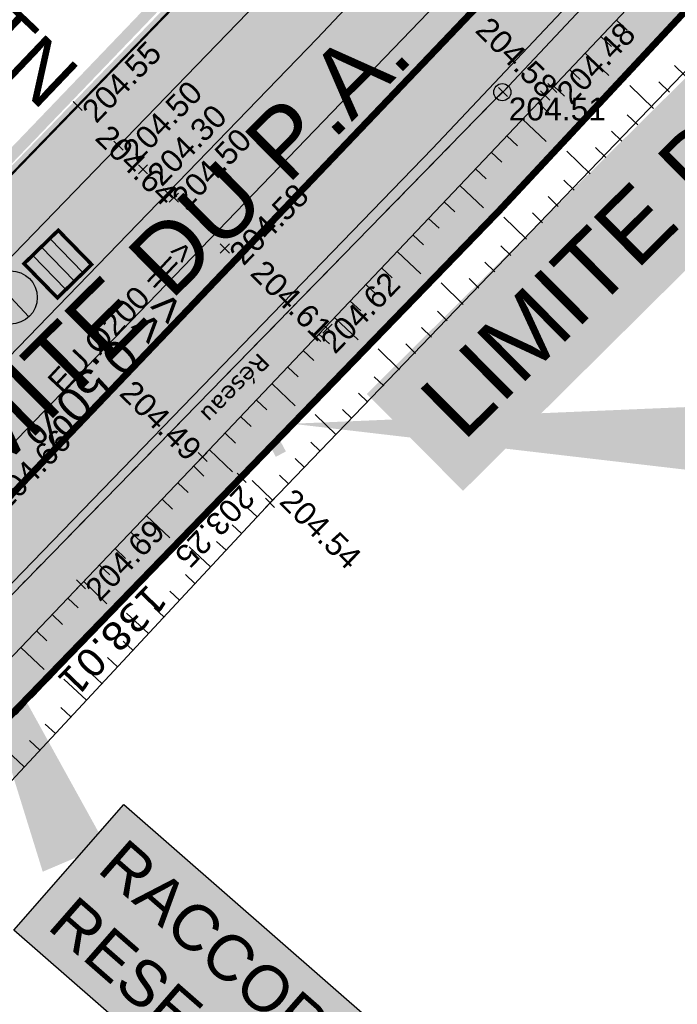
# Model space of a CAD drawing. Extents: x 1616800 to 1632437, y 2248456 to 2251974.
# Tile 19 of 256: x 1617884 to 1617912, y 2251315 to 2251358. Entities that reach past the tile are written whole.
import ezdxf
from ezdxf.enums import TextEntityAlignment as Align

# ---------------------------------------------------------------- set-up
doc = ezdxf.new("R2010")
doc.units = 0
doc.header["$LTSCALE"] = 2
doc.header["$PDMODE"] = 3
doc.header["$PDSIZE"] = 0.2
for name, pattern in [('AXES', [50.8, 31.75, -6.35, 6.35, -6.35]), ('CACHE2', [4.7625, 3.175, -1.5875]), ('CONTINU', [0]), ('FOSSE', [0.5, 0.3, -0.2]), ('Grille', [0.4, 0.2, -0.2])]:
    doc.linetypes.add(name, pattern=pattern)
doc.layers.get('0').update_dxf_attribs({"linetype": 'CONTINUOUS'})
doc.layers.add('-1-PAP-SURFACES-VOIRIE', color=1, linetype='CONTINUOUS', plot=False)
for name, color, linetype in [('0-PAP DEMANDE MAIRIE 20-06-2017', 5, 'CONTINUOUS'), ('01 02-PAP-EP AVALOIRS & GRILLES', 3, 'CONTINUOUS'), ('01-PAP LOTS CONTOURS', 7, 'CONTINUOUS'), ('01-PAP- BORDURE AGGLOS', 30, 'CONTINUOUS'), ('01-PAP- BORDURE CAN CS1 ET PANNEAU SIGNAL', 5, 'CONTINUOUS'), ('01-PAP- BORDURE P1', 6, 'CONTINUOUS'), ('01-PAP- BORDURE T2', 1, 'CONTINUOUS'), ('01-PAP- NIVELLEMENT', 7, 'CONTINUOUS'), ('01-PAP- REVET EV', 93, 'CONTINUOUS'), ('01-PAP- REVET VOIE', 253, 'CONTINUOUS'), ('01-PAP-FILAIRE VOIE', 7, 'CONTINUOUS'), ('01-PAP-MARQUAGE AU SOL', 255, 'CONTINUOUS'), ('01-PAP-REVET NOUE', 93, 'CONTINUOUS'), ('02-PAP-EP PROJET', 3, 'CONTINUOUS'), ('02-PAP-EP TEXTE POUR 2000°', 3, 'CONTINUOUS'), ('03-PAP-EU TEXTE POUR 2000°', 1, 'CONTINUOUS'), ('08-PAP RESEAU TELEPHONE PROJET', 95, 'CONTINUOUS'), ('09-PAP ECLAIRAGE PROJET', 6, 'CONTINUOUS'), ('09-TRANCHEE GAZ', 30, 'CONTINUOUS'), ('X-PTS TOPO-TEXTE TOPOALT', 8, 'CONTINUOUS'), ('X-PTS TOPO-TOPOPOINT', 8, 'CONTINUOUS'), ('Y - FDP TOPO-LIMITES', 8, 'CONTINUOUS'), ('Y - FDP TOPO-LIMITES_ 98061', 8, 'CONTINUOUS'), ('Y - FDP TOPO-LOT CONTOUR', 8, 'CONTINUOUS'), ('Y - FDP TOPO-LOT COTATION', 8, 'CONTINUOUS'), ('Y-FDP TOPO-TOP_AXE_FOSSE', 8, 'CONTINUOUS'), ('Y-FDP TOPO-TOP_BARBULE', 8, 'CONTINUOUS'), ('Y-FDP TOPO-TOP_TALUS', 8, 'CONTINUOUS'), ('Y-RESEAU EXISTANT FDP-TOP_VANNE_RESEAU', 36, 'CONTINUOUS'), ('Y-RESEAU EXISTANT FDP-TOP_VANNE_SYMB', 36, 'CONTINUOUS'), ('Y-RESEAU EXISTANT FDP-TOP_VANNE_TEXTE', 36, 'CONTINUOUS'), ('ZZ- PAP ALT PTS PROJET', 7, 'CONTINUOUS'), ('ZZ-TopoCod', 5, 'CONTINUOUS')]:
    doc.layers.add(name, color=color, linetype=linetype)
doc.layers.add('01-PAP- REVET TROTTOIR', color=7, linetype='CONTINUOUS', true_color=0xddc49a)
doc.styles.add('Arial 2.0', font='arial.ttf', dxfattribs={"width": 0.99, "height": 0.4})
doc.styles.get("Standard").update_dxf_attribs({"font": 'arial.ttf'})
doc.styles.add('Verdana 2.0', font='verdana.ttf', dxfattribs={"width": 0.99, "height": 2})
doc.linetypes.add('EAUX_USÉES', pattern='A,20,-1,["EU",Standard,S=1,R=0,X=0,Y=-0.5],-2.5', length=23.5)

# ---------------------------------------------------------------- blocks, each defined once
blk = doc.blocks.new('TCPOINT')
at = {"color": 0}
blk.add_point((0, 0), dxfattribs=at)
at = {"layer": 'X-PTS TOPO-TEXTE TOPOALT'}
blk.add_attdef('ALT', text='', height=0.75, dxfattribs=at).set_placement((0.25, -0.25), align=Align.TOP_LEFT)
blk = doc.blocks.new('TCPOINT_2')
at = {"color": 0}
blk.add_point((0, 0), dxfattribs=at)
at = {"layer": 'X-PTS TOPO-TEXTE TOPOALT'}
blk.add_attdef('ALT', (0.25, 0.25), '', height=0.75, dxfattribs=at)
blk = doc.blocks.new('U014')
at = {"color": 0}
blk.add_line((0, 0), (0, 0), dxfattribs=at)
blk.add_circle((0, 0), 0.375, dxfattribs=at)
blk = doc.blocks.new('PAP PROJET NIV')
at = {"color": 0}
blk.add_point((0, 0), dxfattribs=at)
at = {"layer": 'ZZ- PAP ALT PTS PROJET', "style": 'Arial 2.0', "width": 0.99}
blk.add_attdef('ALT', text='', height=0.4, dxfattribs=at).set_placement((0.1, -0.1), align=Align.TOP_LEFT)
at = {"layer": 'ZZ-TopoCod', "style": 'Arial 2.0', "width": 0.99}
blk.add_attdef('COD', text='', height=0.12, dxfattribs=at).set_placement((-0.1, 0), align=Align.MIDDLE_RIGHT)
blk = doc.blocks.new('Grille40x40')
at = {"layer": '01-PAP-REVET NOUE', "ltscale": 0.6}
h = blk.add_hatch(color=255, dxfattribs=at)
h.dxf.hatch_style = 1
h.paths.add_polyline_path([(-0.449, 0.452), (0.451, 0.452), (0.451, -0.448), (-0.449, -0.448)])
at = {"linetype": 'Continuous'}
for p, q in [((-0.224, 0.452), (-0.224, -0.448)), ((0.001, 0.452), (0.001, -0.448)), ((0.226, 0.452), (0.226, -0.448))]:
    blk.add_line(p, q, dxfattribs=at)
at = {"linetype": 'Continuous', "const_width": 0.0675, "flags": 128}
blk.add_lwpolyline([(-0.449, 0.452), (0.451, 0.452), (0.451, -0.448), (-0.449, -0.448)], close=True, dxfattribs=at)
blk = doc.blocks.new('MAT HT 4.00m')
at = {"ltscale": 0.6}
h = blk.add_hatch(color=255, dxfattribs=at)
h.dxf.hatch_style = 1
edge = h.paths.add_edge_path()
edge.add_arc((1633920.685, 3151916.202), 0.9, 0, 360)
h = blk.add_hatch(color=256, dxfattribs=at)
h.dxf.hatch_style = 1
h.paths.add_polyline_path([(1633920.072, 3151916.861, 0.208298), (1633919.785, 3151916.202, 0.655221), (1633921.298, 3151915.543)])
blk.add_line((1633921.298, 3151915.543), (1633920.072, 3151916.861), dxfattribs=at)
blk.add_circle((1633920.685, 3151916.202), 0.9, dxfattribs=at)

msp = doc.modelspace()

# ---------------------------------------------------------------- hatches: boundary and pattern name
at = {"layer": '01-PAP- REVET EV'}
h = msp.add_hatch(color=256, dxfattribs=at)
h.dxf.hatch_style = 1
edge = h.paths.add_edge_path()
edge.add_arc((1617784.7073, 2251677.3653), 60, 247.742856, 257.468045, ccw=False)
edge.add_line((1617761.9814, 2251621.8357), (1617699.4389, 2251647.4316))
edge.add_arc((1617722.1648, 2251702.9612), 60, 233.989513, 247.742856, ccw=False)
edge.add_line((1617686.8888, 2251654.4266), (1617669.5974, 2251666.9943))
edge.add_line((1617669.5974, 2251666.9943), (1617668.4216, 2251665.3765))
edge.add_arc((1617669.2305, 2251664.7886), 1, 143.98951, 233.98951)
edge.add_line((1617668.6425, 2251663.9797), (1617685.125, 2251651.9999))
edge.add_arc((1617722.1648, 2251702.9612), 63, 233.989513, 247.742856)
edge.add_line((1617698.3026, 2251644.6551), (1617760.8451, 2251619.0592))
edge.add_arc((1617784.7073, 2251677.3653), 63, 247.742856, 257.468045)
edge.add_line((1617771.0373, 2251615.8662), (1617789.7089, 2251611.7159))
edge.add_arc((1617785.3692, 2251592.1924), 20, 59.33679, 77.46804, ccw=False)
edge.add_line((1617795.569, 2251609.396), (1617948.5955, 2251518.6683))
edge.add_arc((1617986.0799, 2251581.8916), 73.5, 239.336785, 245.06299)
edge.add_line((1617955.0907, 2251515.2438), (1617988.8085, 2251499.566))
edge.add_arc((1617979.9544, 2251480.5238), 21, -43.32991, 65.06299, ccw=False)
edge.add_line((1617995.2302, 2251466.1137), (1617894.4737, 2251359.3053))
edge.add_line((1617894.4737, 2251359.3053), (1617832.0097, 2251294.7553))
edge.add_arc((1617828.1495, 2251312.3365), 18, 282.38358, 315.94089)
edge.add_line((1617841.0847, 2251299.8193), (1617896.6428, 2251357.2328))
edge.add_line((1617896.6428, 2251357.2328), (1617997.4124, 2251464.0551))
edge.add_arc((1617979.9462, 2251480.5263), 24.0076, 316.6793, 423.74015)
edge.add_line((1617990.5682, 2251502.0563), (1617956.3555, 2251517.9641))
edge.add_arc((1617986.0799, 2251581.8916), 70.5, 239.336785, 245.06299, ccw=False)
edge.add_line((1617950.1255, 2251521.2489), (1617797.099, 2251611.9765))
edge.add_arc((1617785.3692, 2251592.1924), 23, 59.33679, 77.46804)
edge.add_line((1617790.3598, 2251614.6444), (1617771.6882, 2251618.7947))
h = msp.add_hatch(color=256, dxfattribs=at)
h.dxf.hatch_style = 1
edge = h.paths.add_edge_path()
edge.add_line((1618000.3795, 2251451.6653), (1618005.2256, 2251456.6501))
edge.add_line((1618005.2256, 2251456.6501), (1618002.5043, 2251459.2517))
edge.add_line((1618002.5043, 2251459.2517), (1617901.7042, 2251352.397))
edge.add_line((1617901.7042, 2251352.397), (1617845.5399, 2251294.3571))
edge.add_arc((1617858.4751, 2251281.8399), 18, 135.94089, 174.84047)
edge.add_line((1617840.548, 2251283.4586), (1617904.6571, 2251349.6964))
edge.add_line((1617904.6571, 2251349.6964), (1617934.7754, 2251382.3083))
edge.add_line((1617934.7754, 2251382.3083), (1618000.3795, 2251451.6653))
at = {"layer": '01-PAP- REVET TROTTOIR'}
h = msp.add_hatch(color=256, dxfattribs=at)
h.dxf.hatch_style = 1
edge = h.paths.add_edge_path()
edge.add_arc((1617784.7073, 2251677.3653), 65.5, 247.742856, 257.468045)
edge.add_line((1617770.4948, 2251613.4258), (1617789.1664, 2251609.2755))
edge.add_arc((1617785.3692, 2251592.1924), 17.5, 59.33679, 77.46804, ccw=False)
edge.add_line((1617794.294, 2251607.2455), (1617947.3206, 2251516.5179))
edge.add_arc((1617986.0799, 2251581.8916), 76, 239.336785, 245.06299)
edge.add_line((1617954.0366, 2251512.9769), (1617987.7544, 2251497.2991))
edge.add_arc((1617979.9544, 2251480.5238), 18.5, -43.32991, 65.06299, ccw=False)
edge.add_line((1617993.4116, 2251467.8292), (1617892.6661, 2251361.0323))
edge.add_line((1617892.6661, 2251361.0323), (1617834.6962, 2251301.1265))
edge.add_line((1617834.6962, 2251301.1265), (1617823.5125, 2251297.7306))
edge.add_arc((1617826.1974, 2251309.638), 12.2064, 225.71227, 257.29336, ccw=False)
edge.add_line((1617817.6742, 2251300.9002), (1617815.7598, 2251302.776))
edge.add_line((1617815.7598, 2251302.776), (1617814.0101, 2251300.9903))
edge.add_line((1617814.0101, 2251300.9903), (1617815.7202, 2251299.3168))
edge.add_arc((1617828.1494, 2251312.3364), 17.9999, 226.32876, 282.38379)
edge.add_line((1617832.0097, 2251294.7553), (1617894.4737, 2251359.3053))
edge.add_line((1617894.4737, 2251359.3053), (1617995.2302, 2251466.1137))
edge.add_arc((1617979.9544, 2251480.5238), 21, 316.67009, 425.06299)
edge.add_line((1617988.8085, 2251499.566), (1617955.0907, 2251515.2438))
edge.add_arc((1617986.0799, 2251581.8916), 73.5, 239.336785, 245.06299, ccw=False)
edge.add_line((1617948.5955, 2251518.6683), (1617795.569, 2251609.396))
edge.add_arc((1617785.3692, 2251592.1924), 20, 59.33679, 77.46804)
edge.add_line((1617789.7089, 2251611.7159), (1617771.0373, 2251615.8662))
edge.add_arc((1617784.7073, 2251677.3653), 63, 247.742856, 257.468045, ccw=False)
edge.add_line((1617760.8451, 2251619.0592), (1617698.3026, 2251644.6551))
edge.add_arc((1617722.1648, 2251702.9612), 63, 233.989513, 247.742856, ccw=False)
edge.add_line((1617685.125, 2251651.9999), (1617668.6425, 2251663.9797))
edge.add_arc((1617669.2305, 2251664.7886), 1, 143.98951, 233.98951, ccw=False)
edge.add_line((1617668.4216, 2251665.3765), (1617669.5974, 2251666.9943))
edge.add_line((1617669.5974, 2251666.9943), (1617667.9796, 2251668.1702))
edge.add_arc((1617651.5175, 2251645.5207), 28, 53.98951, 58.44705)
edge.add_line((1617666.1695, 2251669.3811), (1617662.9857, 2251665.0006))
edge.add_line((1617662.9857, 2251665.0006), (1617690.045, 2251645.3333))
edge.add_line((1617690.045, 2251645.3333), (1617759.8982, 2251616.7454))
at = {"layer": '01-PAP- REVET VOIE'}
h = msp.add_hatch(color=256, dxfattribs=at)
h.dxf.hatch_style = 1
edge = h.paths.add_edge_path()
edge.add_line((1617518.4701, 2251589.3779), (1617548.9396, 2251559.1036))
edge.add_arc((1617561.6466, 2251571.8523), 18, 134.27861, 225.09375, ccw=False)
edge.add_line((1617549.08, 2251584.7395), (1617566.9993, 2251602.2132))
edge.add_line((1617566.9993, 2251602.2132), (1617574.1589, 2251609.1947))
edge.add_line((1617574.1589, 2251609.1947), (1617587.046, 2251621.7614))
edge.add_line((1617587.046, 2251621.7614), (1617599.9332, 2251634.328))
edge.add_line((1617599.9332, 2251634.328), (1617607.0927, 2251641.3095))
edge.add_line((1617607.0927, 2251641.3095), (1617631.9693, 2251665.5674))
edge.add_arc((1617651.5175, 2251645.5207), 28, 58.44705, 134.27861, ccw=False)
edge.add_arc((1617651.5175, 2251645.5207), 28, 53.98951, 58.44705, ccw=False)
edge.add_line((1617667.9796, 2251668.1702), (1617669.5974, 2251666.9943))
edge.add_line((1617669.5974, 2251666.9943), (1617686.8888, 2251654.4266))
edge.add_arc((1617722.1648, 2251702.9612), 60, 233.989513, 247.742856)
edge.add_line((1617699.4389, 2251647.4316), (1617761.9814, 2251621.8357))
edge.add_arc((1617784.7073, 2251677.3653), 60, 247.742856, 257.468045)
edge.add_line((1617771.6882, 2251618.7947), (1617790.3598, 2251614.6444))
edge.add_arc((1617785.3692, 2251592.1924), 23, 59.33679, 77.46804, ccw=False)
edge.add_line((1617797.099, 2251611.9765), (1617950.1255, 2251521.2489))
edge.add_arc((1617986.0799, 2251581.8916), 70.5, 239.336785, 245.06299)
edge.add_line((1617956.3555, 2251517.9641), (1617990.5682, 2251502.0563))
edge.add_arc((1617979.9462, 2251480.5263), 24.0076, -43.3207, 63.74015, ccw=False)
edge.add_line((1617997.4124, 2251464.0551), (1617896.6428, 2251357.2328))
edge.add_line((1617896.6428, 2251357.2328), (1617841.0847, 2251299.8193))
edge.add_arc((1617828.0846, 2251312.4528), 18.1276, 226.78814, 315.81935, ccw=False)
edge.add_line((1617815.6727, 2251299.241), (1617845.7894, 2251269.0699))
edge.add_arc((1617858.4751, 2251281.8399), 18, 135.94089, 225.18966, ccw=False)
edge.add_line((1617845.5399, 2251294.3571), (1617901.7042, 2251352.397))
edge.add_line((1617901.7042, 2251352.397), (1618002.5043, 2251459.2517))
edge.add_arc((1617979.9481, 2251480.5257), 31.0059, 316.6756, 424.04236)
edge.add_line((1617993.5196, 2251508.4037), (1617959.3069, 2251524.3115))
edge.add_arc((1617986.0799, 2251581.8916), 63.5, 239.336785, 245.06299, ccw=False)
edge.add_line((1617953.6954, 2251527.2701), (1617941.7384, 2251534.3593))
edge.add_line((1617941.7384, 2251534.3593), (1617933.1366, 2251539.4592))
edge.add_line((1617933.1366, 2251539.4592), (1617917.6534, 2251548.639))
edge.add_line((1617917.6534, 2251548.639), (1617902.1702, 2251557.8189))
edge.add_line((1617902.1702, 2251557.8189), (1617893.5684, 2251562.9188))
edge.add_line((1617893.5684, 2251562.9188), (1617862.6019, 2251581.2785))
edge.add_line((1617862.6019, 2251581.2785), (1617854.0001, 2251586.3784))
edge.add_line((1617854.0001, 2251586.3784), (1617838.5168, 2251595.5582))
edge.add_line((1617838.5168, 2251595.5582), (1617823.0336, 2251604.738))
edge.add_line((1617823.0336, 2251604.738), (1617814.4318, 2251609.8379))
edge.add_line((1617814.4318, 2251609.8379), (1617800.6689, 2251617.9978))
edge.add_arc((1617785.3692, 2251592.1924), 30, 59.33679, 77.46804)
edge.add_line((1617791.8787, 2251621.4777), (1617773.2071, 2251625.628))
edge.add_arc((1617784.7073, 2251677.3653), 53, 247.74286, 257.46804, ccw=False)
edge.add_line((1617764.6328, 2251628.3141), (1617702.0903, 2251653.91))
edge.add_arc((1617722.1648, 2251702.9612), 53, 233.98951, 247.74286, ccw=False)
edge.add_line((1617691.0043, 2251660.089), (1617673.713, 2251672.6567))
edge.add_line((1617673.713, 2251672.6567), (1617672.0952, 2251673.8326))
edge.add_arc((1617651.5175, 2251645.5207), 35, 53.98951, 67.27562)
edge.add_arc((1617651.5175, 2251645.5207), 35, 67.27562, 134.27861)
edge.add_line((1617627.0823, 2251670.5791), (1617543.7064, 2251589.2767))
edge.add_arc((1617531.1397, 2251602.1639), 18, 280.7213, 314.27861, ccw=False)
edge.add_arc((1617531.1397, 2251602.1639), 18, 225.26192, 280.7213, ccw=False)

# ---------------------------------------------------------------- linework, layer by layer
at = {"layer": '-1-PAP-SURFACES-VOIRIE', "flags": 128}
msp.add_lwpolyline([(1617997.4124, 2251464.0551), (1617896.6428, 2251357.2328), (1617841.0847, 2251299.8193, -0.4092698), (1617815.6727, 2251299.241), (1617845.7894, 2251269.0699, -0.4103785), (1617845.5399, 2251294.3571), (1617901.7042, 2251352.397), (1618002.5043, 2251459.2517, 0.5060499)], format="xyb", dxfattribs=at)
at = {"layer": '0-PAP DEMANDE MAIRIE 20-06-2017', "const_width": 0.3, "flags": 128}
msp.add_lwpolyline([(1617839.028, 2251281.8757), (1617904.6571, 2251349.6964), (1617947.8706, 2251396.066), (1618016.0396, 2251467.7735), (1618039.1855, 2251491.5817)], dxfattribs=at)
at = {"layer": '0-PAP DEMANDE MAIRIE 20-06-2017', "color": 96, "linetype": 'CACHE2', "const_width": 0.5, "flags": 128}
msp.add_lwpolyline([(1617836.922, 2251303.7987), (1617911.6647, 2251381.7565), (1617957.1616, 2251430.0335), (1618001.7546, 2251476.8538)], dxfattribs=at)
at = {"layer": '01-PAP LOTS CONTOURS', "const_width": 0.1, "flags": 128}
msp.add_lwpolyline([(1617847.8922, 2251475.7862), (1617956.6559, 2251428.8657), (1617892.6661, 2251361.0323), (1617834.6962, 2251301.1265), (1617823.5125, 2251297.7306), (1617772.3567, 2251348.6685), (1617822.4365, 2251432.9471)], close=True, dxfattribs=at)
at = {"layer": '01-PAP- BORDURE AGGLOS', "linetype": 'CACHE2', "ltscale": 0.5, "const_width": 0.5, "flags": 128}
msp.add_lwpolyline([(1617659.75, 2251667.3524), (1617690.045, 2251645.3333), (1617759.8982, 2251616.7454, 0.0424596), (1617770.4948, 2251613.4258), (1617789.1664, 2251609.2755, -0.079278), (1617794.294, 2251607.2455), (1617947.3206, 2251516.5179, 0.0249905), (1617954.0366, 2251512.9769), (1617987.7544, 2251497.2991, -0.0482967), (1617990.8277, 2251495.4912), (1617995.5954, 2251470.644, -0.0482558), (1617993.4116, 2251467.8292), (1617892.6661, 2251361.0323), (1617834.6962, 2251301.1265), (1617823.5125, 2251297.7306, -0.1386774), (1617817.6742, 2251300.9002), (1617815.7598, 2251302.776)], format="xyb", dxfattribs=at)
at = {"layer": '01-PAP- BORDURE CAN CS1 ET PANNEAU SIGNAL', "linetype": 'AXES', "ltscale": 0.1, "const_width": 0.5, "flags": 128}
msp.add_lwpolyline([(1617814.0101, 2251300.9903), (1617815.5517, 2251299.4797, 0.401534), (1617840.5095, 2251299.2249), (1617896.6428, 2251357.2328), (1617997.4124, 2251464.0551)], format="xyb", dxfattribs=at)
at = {"layer": '01-PAP- BORDURE P1', "linetype": 'Grille', "ltscale": 2, "const_width": 0.5, "flags": 128}
msp.add_lwpolyline([(1617669.5974, 2251666.9943), (1617668.4216, 2251665.3765, 0.4142136), (1617668.6425, 2251663.9797), (1617685.125, 2251651.9999, 0.0600824), (1617698.3026, 2251644.6551), (1617760.8451, 2251619.0592, 0.0424596), (1617771.0373, 2251615.8662), (1617789.7089, 2251611.7159, -0.079278), (1617795.569, 2251609.396), (1617948.5955, 2251518.6683, 0.0249905), (1617955.0907, 2251515.2438), (1617988.8085, 2251499.566, -0.5116867), (1617995.2302, 2251466.1137), (1617894.4737, 2251359.3053), (1617832.0097, 2251294.7553)], format="xyb", dxfattribs=at)
at = {"layer": '01-PAP- BORDURE T2', "const_width": 0.5, "flags": 128}
msp.add_lwpolyline([(1618002.5043, 2251459.2517), (1617901.7042, 2251352.397), (1617845.5399, 2251294.3571, 0.4103785), (1617845.7894, 2251269.0699), (1617861.3992, 2251253.5631)], format="xyb", dxfattribs=at)
at = {"layer": '01-PAP-FILAIRE VOIE', "flags": 128}
for points in [[(1617543.7064, 2251589.2767), (1617627.0823, 2251670.5791, -0.3653994), (1617672.0952, 2251673.8326), (1617691.0043, 2251660.089, 0.0600824), (1617702.0903, 2251653.91), (1617764.6328, 2251628.3141, 0.0424596), (1617773.2071, 2251625.628), (1617791.8787, 2251621.4777, -0.079278), (1617800.6689, 2251617.9978), (1617953.6954, 2251527.2701, 0.0249905), (1617959.3069, 2251524.3115), (1617993.0247, 2251508.6338, -0.5116867), (1618002.5043, 2251459.2517), (1617901.7042, 2251352.397), (1617845.5399, 2251294.3571, 0.4103785), (1617845.7894, 2251269.0699), (1617861.3992, 2251253.5631)], [(1617798.0551, 2251316.6239), (1617815.5517, 2251299.4797, 0.4160445), (1617841.0847, 2251299.8193), (1617896.6428, 2251357.2328), (1617997.4124, 2251464.0551, 0.5116867), (1617990.0734, 2251502.2864), (1617956.3555, 2251517.9641, -0.0249905), (1617950.1255, 2251521.2489), (1617797.099, 2251611.9765, 0.079278), (1617790.3598, 2251614.6444)], [(1617832.0097, 2251294.7553), (1617894.4737, 2251359.3053), (1617995.2302, 2251466.1137, 0.5116867), (1617988.8085, 2251499.566), (1617955.0907, 2251515.2438, -0.0249905), (1617948.5955, 2251518.6683), (1617795.569, 2251609.396, 0.079278), (1617789.7089, 2251611.7159)], [(1617799.8048, 2251318.4095), (1617817.6742, 2251300.9002, 0.1386774), (1617823.5125, 2251297.7306), (1617834.6962, 2251301.1265), (1617892.6661, 2251361.0323), (1617993.4116, 2251467.8292, 0.5116867), (1617987.7544, 2251497.2991), (1617954.0366, 2251512.9769, -0.0249905), (1617947.3206, 2251516.5179), (1617794.294, 2251607.2455, 0.079278), (1617789.1664, 2251609.2755, 0.079278)]]:
    msp.add_lwpolyline(points, format="xyb", dxfattribs=at)
at = {"layer": '01-PAP-FILAIRE VOIE'}
msp.add_lwpolyline([(1617764.0901, 2251631.7521), (1617798.0424, 2251624.2052), (1617955.7354, 2251530.7108, 0.0249905), (1617960.9934, 2251527.9386), (1618039.1855, 2251491.5817), (1618016.0396, 2251467.7735), (1618000.3795, 2251451.6653), (1617934.7754, 2251382.3083), (1617904.6571, 2251349.6964), (1617840.9422, 2251283.8538)], format="xyb", dxfattribs=at)
at = {"layer": '01-PAP-MARQUAGE AU SOL', "linetype": 'CACHE2', "ltscale": 2, "const_width": 0.4}
msp.add_lwpolyline([(1617533.5257, 2251574.4607), (1617629.5258, 2251668.0733, -0.3653994), (1617670.0374, 2251671.0014), (1617688.9466, 2251657.2578, 0.0600824), (1617700.7646, 2251650.6708), (1617763.3071, 2251625.0749, 0.0424596), (1617772.4477, 2251622.2114), (1617791.1193, 2251618.061, -0.079278), (1617798.884, 2251614.9872), (1617951.9105, 2251524.2595, 0.0249905), (1617957.8312, 2251521.1378), (1617991.549, 2251505.4601, -0.5116867), (1617999.9583, 2251461.6534), (1617899.1735, 2251354.8149), (1617830.7647, 2251284.1216)], format="xyb", dxfattribs=at)
at = {"layer": '02-PAP-EP PROJET', "linetype": 'AXES', "lineweight": -3, "ltscale": 0.02, "const_width": 1, "elevation": -203.0395, "flags": 128}
msp.add_lwpolyline([(1617894.4339, 2251341.5872), (1617885.0605, 2251347.3826)], dxfattribs=at)
at = {"layer": '02-PAP-EP PROJET', "linetype": 'CONTINU', "lineweight": -3, "ltscale": 0.02, "const_width": 0.5, "flags": 128}
msp.add_lwpolyline([(1617896.6701, 2251341.7981), (1617894.6525, 2251341.8533), (1617894.0878, 2251340.7678), (1617895.0448, 2251338.9749)], dxfattribs=at)
at = {"layer": '02-PAP-EP TEXTE POUR 2000°', "elevation": 199.9526, "flags": 128}
msp.add_lwpolyline([(1617914.4135, 2251339.6122, 3, 0, 0), (1617895.5416, 2251340.3106, 0, 0, 0)], format="xyseb", dxfattribs=at)
at = {"layer": '03-PAP-EU TEXTE POUR 2000°', "flags": 128}
msp.add_lwpolyline([(1617885.9677, 2251321.2172, 3, 0, 0), (1617880.2285, 2251334.6943, 0, 0, 0)], format="xyseb", dxfattribs=at)
at = {"layer": '08-PAP RESEAU TELEPHONE PROJET', "linetype": 'AXES', "ltscale": 0.05, "const_width": 0.8, "flags": 128}
msp.add_lwpolyline([(1617969.3843, 2251507.2384), (1617989.1394, 2251497.9917, -0.4923605), (1617994.6393, 2251466.9308), (1617943.8205, 2251413.6426), (1617833.2115, 2251297.8964)], format="xyb", dxfattribs=at)
at = {"layer": '09-PAP ECLAIRAGE PROJET', "linetype": 'CACHE2', "ltscale": 0.2, "const_width": 0.6, "flags": 128}
msp.add_lwpolyline([(1617835.8758, 2251296.7221), (1617996.8619, 2251466.7043, 0.11563), (1618001.3098, 2251475.5712, 0.11563)], format="xyb", dxfattribs=at)
at = {"layer": '09-TRANCHEE GAZ', "linetype": 'CACHE2', "ltscale": 0.2, "const_width": 0.6, "flags": 128}
msp.add_lwpolyline([(1617557.6682, 2251612.8519), (1617561.794, 2251608.2637), (1617598.9063, 2251645.0422), (1617632.473, 2251676.6833), (1617647.1563, 2251681.8309), (1617692.0686, 2251648.4173), (1617762.0482, 2251618.6142), (1617795.0225, 2251610.0213), (1617879.512, 2251560.8873), (1617954.7915, 2251516.1913), (1617993.0078, 2251498.2577), (1618000.7752, 2251485.3428), (1618001.3029, 2251472.2595), (1617832.6749, 2251293.9695), (1617822.3765, 2251283.5687)], dxfattribs=at)
at = {"layer": 'Y - FDP TOPO-LIMITES', "flags": 128}
msp.add_lwpolyline([(1617826.4283, 2251294.8169), (1617840.4495, 2251294.9641), (1617903.8303, 2251360.7956), (1617822.4365, 2251432.9471)], dxfattribs=at)
at = {"layer": 'Y - FDP TOPO-LIMITES_ 98061', "flags": 128}
msp.add_lwpolyline([(1617934.7754, 2251382.3083), (1617969.9379, 2251352.0601), (1617999.4777, 2251326.37), (1618016.3138, 2251311.8142), (1618115.6175, 2251197.6704), (1618010.804, 2251118.9442), (1618000.033, 2251119.6372), (1617987.9627, 2251132.6017), (1617972.2675, 2251149.4576), (1617957.6492, 2251163.9861), (1617839.028, 2251281.8757), (1617904.6571, 2251349.6964)], close=True, dxfattribs=at)
at = {"layer": 'Y - FDP TOPO-LOT CONTOUR', "flags": 128}
msp.add_lwpolyline([(1617822.4365, 2251432.9471), (1617772.3567, 2251348.6685), (1617826.4283, 2251294.8169), (1617840.4495, 2251294.9641), (1617903.8303, 2251360.7956)], close=True, dxfattribs=at)
at = {"layer": 'Y-FDP TOPO-TOP_AXE_FOSSE', "linetype": 'FOSSE', "flags": 128}
msp.add_lwpolyline([(1617923.8099, 2251369.998), (1617893.3189, 2251337.936), (1617862.2823, 2251305.3307), (1617838.2822, 2251281.1784)], dxfattribs=at)
at = {"layer": 'Y-FDP TOPO-TOP_BARBULE'}
for p, q in [((1617909.7799, 2251358.0481), (1617910.2463, 2251357.6077)), ((1617909.0933, 2251357.3211), (1617909.559, 2251356.8814)), ((1617908.4068, 2251356.594), (1617909.4527, 2251355.6064)), ((1617912.8057, 2251355.5923), (1617912.3371, 2251356.0479)), ((1617907.7202, 2251355.8669), (1617908.1843, 2251355.4287)), ((1617911.4115, 2251354.1583), (1617910.3693, 2251355.1715)), ((1617912.1086, 2251354.8753), (1617911.6427, 2251355.3283)), ((1617907.0337, 2251355.1399), (1617907.4969, 2251354.7024)), ((1617906.3466, 2251354.4133), (1617906.8086, 2251353.9757)), ((1617910.7145, 2251353.4413), (1617910.254, 2251353.889)), ((1617905.6589, 2251353.6873), (1617906.6974, 2251352.7036)), ((1617910.0174, 2251352.7243), (1617909.5596, 2251353.1694)), ((1617904.9712, 2251352.9613), (1617905.4324, 2251352.5245)), ((1617904.2835, 2251352.2353), (1617904.7442, 2251351.7989)), ((1617908.6233, 2251351.2903), (1617907.6053, 2251352.2799)), ((1617909.3204, 2251352.0073), (1617908.8652, 2251352.4498)), ((1617903.5958, 2251351.5093), (1617904.0561, 2251351.0733)), ((1617907.9262, 2251350.5733), (1617907.4765, 2251351.0105)), ((1617902.9082, 2251350.7833), (1617903.9429, 2251349.8031)), ((1617902.2205, 2251350.0573), (1617902.6799, 2251349.622)), ((1617907.2292, 2251349.8563), (1617906.7821, 2251350.2909)), ((1617906.5321, 2251349.1393), (1617906.0878, 2251349.5712)), ((1617901.5328, 2251349.3313), (1617901.9918, 2251348.8964)), ((1617905.8351, 2251348.4223), (1617904.8414, 2251349.3883)), ((1617900.8451, 2251348.6052), (1617901.3037, 2251348.1708)), ((1617900.1574, 2251347.8792), (1617901.1884, 2251346.9027)), ((1617905.138, 2251347.7053), (1617904.699, 2251348.132)), ((1617904.4409, 2251346.9883), (1617904.0047, 2251347.4124)), ((1617899.4697, 2251347.1532), (1617899.9275, 2251346.7196)), ((1617903.7439, 2251346.2712), (1617903.3103, 2251346.6927)), ((1617898.782, 2251346.4272), (1617899.2394, 2251345.994)), ((1617903.0468, 2251345.5542), (1617902.0774, 2251346.4967)), ((1617898.0943, 2251345.7012), (1617898.5513, 2251345.2684)), ((1617902.3497, 2251344.8372), (1617901.9216, 2251345.2535)), ((1617897.4066, 2251344.9752), (1617898.4339, 2251344.0022)), ((1617901.6527, 2251344.1202), (1617901.2272, 2251344.5338)), ((1617896.719, 2251344.2492), (1617897.1751, 2251343.8172)), ((1617896.0313, 2251343.5232), (1617896.487, 2251343.0915)), ((1617900.2586, 2251342.6862), (1617899.3134, 2251343.6051)), ((1617900.9556, 2251343.4032), (1617900.5329, 2251343.8142)), ((1617895.3436, 2251342.7972), (1617895.7989, 2251342.3659)), ((1617899.5615, 2251341.9692), (1617899.1441, 2251342.375)), ((1617894.6559, 2251342.0712), (1617895.6795, 2251341.1017)), ((1617893.9682, 2251341.3452), (1617894.4227, 2251340.9147)), ((1617898.8644, 2251341.2522), (1617898.4498, 2251341.6553)), ((1617898.1674, 2251340.5352), (1617897.7554, 2251340.9357)), ((1617893.2805, 2251340.6192), (1617893.7346, 2251340.1891)), ((1617897.4703, 2251339.8182), (1617896.5494, 2251340.7134)), ((1617892.5928, 2251339.8932), (1617893.0465, 2251339.4635)), ((1617891.9051, 2251339.1672), (1617892.925, 2251338.2012)), ((1617896.7732, 2251339.1012), (1617896.3667, 2251339.4964)), ((1617896.0762, 2251338.3842), (1617895.6723, 2251338.7768)), ((1617891.2161, 2251338.4425), (1617891.6678, 2251338.0118)), ((1617895.3791, 2251337.6672), (1617894.9779, 2251338.0572)), ((1617890.526, 2251337.7188), (1617890.9779, 2251337.2879)), ((1617894.6821, 2251336.9501), (1617893.7854, 2251337.8218)), ((1617889.8359, 2251336.9951), (1617890.288, 2251336.564)), ((1617893.9982, 2251336.2206), (1617893.5895, 2251336.6009)), ((1617889.1458, 2251336.2713), (1617890.1635, 2251335.301)), ((1617893.3169, 2251335.4886), (1617892.9055, 2251335.8715)), ((1617888.4557, 2251335.5476), (1617888.9082, 2251335.1161)), ((1617891.9543, 2251334.0246), (1617891.0163, 2251334.8976)), ((1617892.6356, 2251334.7566), (1617892.2215, 2251335.142)), ((1617887.7656, 2251334.8239), (1617888.2184, 2251334.3922)), ((1617887.0756, 2251334.1002), (1617887.5285, 2251333.6683)), ((1617891.273, 2251333.2926), (1617890.8534, 2251333.6831)), ((1617886.3855, 2251333.3765), (1617887.405, 2251332.4043)), ((1617890.5917, 2251332.5605), (1617890.1694, 2251332.9536)), ((1617885.6954, 2251332.6528), (1617886.1487, 2251332.2205)), ((1617885.0053, 2251331.929), (1617885.4588, 2251331.4966)), ((1617889.2291, 2251331.0965), (1617888.2665, 2251331.9925)), ((1617889.9104, 2251331.8285), (1617889.4853, 2251332.2242)), ((1617884.3152, 2251331.2053), (1617884.769, 2251330.7726)), ((1617888.5478, 2251330.3645), (1617888.1173, 2251330.7653)), ((1617883.6251, 2251330.4816), (1617884.6465, 2251329.5076)), ((1617887.8665, 2251329.6325), (1617887.4332, 2251330.0358)), ((1617887.1852, 2251328.9005), (1617886.7492, 2251329.3064)), ((1617886.504, 2251328.1685), (1617885.5167, 2251329.0874)), ((1617885.8227, 2251327.4365), (1617885.3811, 2251327.8475)), ((1617885.1414, 2251326.7045), (1617884.6971, 2251327.118)), ((1617883.7788, 2251325.2405), (1617882.7668, 2251326.1823)), ((1617884.4601, 2251325.9725), (1617884.0131, 2251326.3886))]:
    msp.add_line(p, q, dxfattribs=at)
at = {"layer": 'Y-FDP TOPO-TOP_TALUS', "linetype": 'Continuous', "flags": 128}
for points in [[(1617922.4739, 2251371.489), (1617906.6499, 2251354.7335), (1617891.6049, 2251338.8502), (1617876.2209, 2251322.7166), (1617842.435, 2251288.0115), (1617836.8498, 2251282.1815), (1617837.0642, 2251281.9678)], [(1617925.2349, 2251368.748), (1617894.5694, 2251336.8343), (1617863.9748, 2251303.9626), (1617840.9984, 2251280.9394), (1617846.5607, 2251274.9833)]]:
    msp.add_lwpolyline(points, dxfattribs=at)
at = {"layer": 'Y-RESEAU EXISTANT FDP-TOP_VANNE_RESEAU', "flags": 128}
for points in [[(1617904.8016, 2251354.888), (1617935.5726, 2251387.647), (1618016.9986, 2251472.311), (1618044.8456, 2251503.63), (1618097.0075, 2251566.4673)], [(1617904.8016, 2251354.888), (1617935.5726, 2251387.647), (1618016.9986, 2251472.311), (1618044.8456, 2251503.63)], [(1617883.1823, 2251337.1606), (1617913.4166, 2251368.8582)], [(1617883.1823, 2251337.1606), (1617913.4166, 2251368.8582)]]:
    msp.add_lwpolyline(points, dxfattribs=at)
at = {"layer": 'Y-RESEAU EXISTANT FDP-TOP_VANNE_RESEAU', "linetype": 'FOSSE', "elevation": 213.053, "flags": 128}
msp.add_lwpolyline([(1617904.7688, 2251354.8791), (1617877.4085, 2251326.8306), (1617849.353, 2251297.9603)], dxfattribs=at)
at = {"layer": 'Y-RESEAU EXISTANT FDP-TOP_VANNE_RESEAU', "elevation": 213.053, "flags": 128}
msp.add_lwpolyline([(1617904.7688, 2251354.8791), (1617877.4085, 2251326.8306), (1617849.353, 2251297.9603)], dxfattribs=at)
at = {"layer": 'Y-RESEAU EXISTANT FDP-TOP_VANNE_SYMB', "linetype": 'EAUX_USÉES', "const_width": 0.3, "flags": 128}
msp.add_lwpolyline([(1617756.6593, 2251200.099), (1617818.7345, 2251267.7053), (1617852.2065, 2251304.3287), (1617882.9252, 2251336.8892), (1617913.6636, 2251369.127), (1617944.9516, 2251401.717), (1617976.0216, 2251434.323), (1618006.7946, 2251467.044), (1618036.9536, 2251500.294)], dxfattribs=at)

# ---------------------------------------------------------------- block references
at = {"layer": '01 02-PAP-EP AVALOIRS & GRILLES', "lineweight": -3, "xscale": 2.330501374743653, "yscale": 2.330501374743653, "zscale": 2.330501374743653, "rotation": 44.2786060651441}
msp.add_blockref('Grille40x40', (1617885.2528, 2251347.3202, -404.5566), dxfattribs=at)
at = {"layer": '01-PAP- NIVELLEMENT'}
ref = msp.add_blockref('PAP PROJET NIV', (1617906.9635, 2251355.0655, 204.4751), dxfattribs=at)
ref.add_attrib('ALT', '204.48', dxfattribs={"layer": 'ZZ- PAP ALT PTS PROJET', "height": 1, "rotation": 46.67009, "style": 'Arial 2.0', "width": 0.99}).set_placement((1617907.0635, 2251354.9655, 204.4751), align=Align.TOP_LEFT)
ref = msp.add_blockref('PAP PROJET NIV', (1617886.1189, 2251354.2666, 204.5472), dxfattribs=at)
ref.add_attrib('ALT', '204.55', dxfattribs={"layer": 'ZZ- PAP ALT PTS PROJET', "height": 1, "rotation": 45.94089, "style": 'Arial 2.0', "width": 0.99}).set_placement((1617886.2189, 2251354.1666, 204.5472), align=Align.TOP_LEFT)
ref = msp.add_blockref('PAP PROJET NIV', (1617887.9155, 2251352.5281, 204.4972), dxfattribs=at)
ref.add_attrib('ALT', '204.50', dxfattribs={"layer": 'ZZ- PAP ALT PTS PROJET', "height": 1, "rotation": 45.94089, "style": 'Arial 2.0', "width": 0.99}).set_placement((1617888.0155, 2251352.4281, 204.4972), align=Align.TOP_LEFT)
ref = msp.add_blockref('PAP PROJET NIV', (1617888.9934, 2251351.485, 204.2972), dxfattribs=at)
ref.add_attrib('ALT', '204.30', dxfattribs={"layer": 'ZZ- PAP ALT PTS PROJET', "height": 1, "rotation": 45.94089, "style": 'Arial 2.0', "width": 0.99}).set_placement((1617889.0934, 2251351.385, 204.2972), align=Align.TOP_LEFT)
ref = msp.add_blockref('PAP PROJET NIV', (1617890.0714, 2251350.4419, 204.4972), dxfattribs=at)
ref.add_attrib('ALT', '204.50', dxfattribs={"layer": 'ZZ- PAP ALT PTS PROJET', "height": 1, "rotation": 45.94089, "style": 'Arial 2.0', "width": 0.99}).set_placement((1617890.1714, 2251350.3419, 204.4972), align=Align.TOP_LEFT)
ref = msp.add_blockref('PAP PROJET NIV', (1617892.5865, 2251348.008, 204.5847), dxfattribs=at)
ref.add_attrib('ALT', '204.58', dxfattribs={"layer": 'ZZ- PAP ALT PTS PROJET', "height": 1, "rotation": 45.94089, "style": 'Arial 2.0', "width": 0.99}).set_placement((1617892.6865, 2251347.908, 204.5847), align=Align.TOP_LEFT)
ref = msp.add_blockref('PAP PROJET NIV', (1617896.6003, 2251344.1239, 204.6201), dxfattribs=at)
ref.add_attrib('ALT', '204.62', dxfattribs={"layer": 'ZZ- PAP ALT PTS PROJET', "height": 1, "rotation": 45.94089, "style": 'Arial 2.0', "width": 0.99}).set_placement((1617896.7003, 2251344.0239, 204.6201), align=Align.TOP_LEFT)
ref = msp.add_blockref('PAP PROJET NIV', (1617882.1555, 2251337.2286, 204.6597), dxfattribs=at)
ref.add_attrib('ALT', '204.66', dxfattribs={"layer": 'ZZ- PAP ALT PTS PROJET', "height": 1, "rotation": 45.94089, "style": 'Arial 2.0', "width": 0.99}).set_placement((1617882.2555, 2251337.1286, 204.6597), align=Align.TOP_LEFT)
ref = msp.add_blockref('PAP PROJET NIV', (1617886.2659, 2251333.2511, 204.6917), dxfattribs=at)
ref.add_attrib('ALT', '204.69', dxfattribs={"layer": 'ZZ- PAP ALT PTS PROJET', "height": 1, "rotation": 45.94089, "style": 'Arial 2.0', "width": 0.99}).set_placement((1617886.3659, 2251333.1511, 204.6917), align=Align.TOP_LEFT)
at = {"layer": '09-PAP ECLAIRAGE PROJET', "xscale": 1.3, "yscale": 1.3, "zscale": 1.3}
msp.add_blockref('MAT HT 4.00m', (-506213.7132, -1846145.204), dxfattribs=at)
at = {"layer": 'X-PTS TOPO-TOPOPOINT'}
ref = msp.add_blockref('TCPOINT', (1617906.6517, 2251354.7335, 204.58), dxfattribs=dict(at, rotation=315.4245760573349))
ref.add_attrib('ALT', '204.58', dxfattribs={"layer": 'X-PTS TOPO-TEXTE TOPOALT', "height": 1, "rotation": 315.42458}).set_placement((1617904.2288, 2251358.2644, 204.58), align=Align.TOP_LEFT)
ref = msp.add_blockref('TCPOINT', (1617904.8016, 2251354.888, 204.51), dxfattribs=at)
ref.add_attrib('ALT', '204.51', dxfattribs={"layer": 'X-PTS TOPO-TEXTE TOPOALT', "height": 1, "rotation": 360}).set_placement((1617905.0516, 2251354.638, 204.51), align=Align.TOP_LEFT)
ref = msp.add_blockref('TCPOINT', (1617890.3465, 2251350.2453, 204.64), dxfattribs=dict(at, rotation=315.4245789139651))
ref.add_attrib('ALT', '204.64', dxfattribs={"layer": 'X-PTS TOPO-TEXTE TOPOALT', "height": 1, "rotation": 315.42458}).set_placement((1617887.5386, 2251353.5304, 204.64), align=Align.TOP_LEFT)
ref = msp.add_blockref('TCPOINT', (1617897.0913, 2251344.4891, 204.61), dxfattribs=dict(at, rotation=315.4245778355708))
ref.add_attrib('ALT', '204.61', dxfattribs={"layer": 'X-PTS TOPO-TEXTE TOPOALT', "height": 1, "rotation": 315.42458}).set_placement((1617894.3496, 2251347.5893, 204.61), align=Align.TOP_LEFT)
ref = msp.add_blockref('TCPOINT', (1617891.6066, 2251338.8503, 204.49), dxfattribs=dict(at, rotation=315.4245786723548))
ref.add_attrib('ALT', '204.49', dxfattribs={"layer": 'X-PTS TOPO-TEXTE TOPOALT', "height": 1, "rotation": 315.42458}).set_placement((1617888.6055, 2251342.3128, 204.49), align=Align.TOP_LEFT)
ref = msp.add_blockref('TCPOINT', (1617893.3206, 2251337.936, 203.25), dxfattribs=dict(at, rotation=226.2547074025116))
ref.add_attrib('ALT', '203.25', dxfattribs={"layer": 'X-PTS TOPO-TEXTE TOPOALT', "height": 1, "rotation": 226.25471}).set_placement((1617893.9897, 2251336.9814, 203.25), align=Align.TOP_LEFT)
ref = msp.add_blockref('TCPOINT_2', (1617894.5712, 2251336.8343, 204.54), dxfattribs=dict(at, rotation=315.4245782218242))
ref.add_attrib('ALT', '204.54', (1617894.9247, 2251336.8369, 204.54), dxfattribs={"layer": 'X-PTS TOPO-TEXTE TOPOALT', "height": 1, "rotation": 315.42458})
at = {"layer": 'Y-RESEAU EXISTANT FDP-TOP_VANNE_RESEAU', "rotation": 359.5576707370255}
msp.add_blockref('U014', (1617904.7688, 2251354.8791, 213.053), dxfattribs=at)
at = {"layer": 'Y-RESEAU EXISTANT FDP-TOP_VANNE_SYMB', "rotation": 359.5576707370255}
msp.add_blockref('U014', (1617904.7688, 2251354.8791, 213.053), dxfattribs=at)

# ---------------------------------------------------------------- texts
at = {"layer": '0-PAP DEMANDE MAIRIE 20-06-2017', "color": 30, "linetype": 'CACHE2', "char_height": 3, "attachment_point": 1, "rotation": 44.76477, "bg_fill": 1, "box_fill_scale": 1.5, "bg_fill_color": 255, "bg_fill_transparency": 0}
for insert in [(1617900.9415, 2251341.612), (1617877.6891, 2251337.4906)]:
    msp.add_mtext_dynamic_manual_height_columns('LIMITE DU P.A.', width=31.544178, gutter_width=12.5, heights=[0], dxfattribs=dict(at, insert=insert))
at = {"layer": '01-PAP- NIVELLEMENT', "color": 5, "insert": (1617882.9592, 2251359.0481, -202), "char_height": 2.5, "attachment_point": 1, "rotation": 316.3823}
msp.add_mtext_dynamic_manual_height_columns('TN', width=18.624603, gutter_width=12.5, heights=[0], dxfattribs=at)
at = {"layer": '01-PAP- NIVELLEMENT', "insert": (1617887.371, 2251342.6183), "char_height": 1.5, "attachment_point": 5, "rotation": 225.94089}
msp.add_mtext('<< 0.50%', dxfattribs=at)
at = {"layer": '03-PAP-EU TEXTE POUR 2000°', "linetype": 'CONTINU', "ltscale": 0.2, "insert": (1617888.2389, 2251322.1782), "char_height": 2, "attachment_point": 1, "rotation": 318.83956, "bg_fill": 17, "box_fill_scale": 1.5, "bg_fill_color": 255, "bg_fill_transparency": 0}
msp.add_mtext_dynamic_manual_height_columns('RACCORDEMENT AU RESEAU EU EXISTANT', width=32.225781, gutter_width=12.5, heights=[0], dxfattribs=at)
at = {"layer": 'Y - FDP TOPO-LOT COTATION', "style": 'Verdana 2.0', "width": 0.99}
msp.add_text('138.01', height=1.25, rotation=226.08367, dxfattribs=at).set_placement((1617887.1951, 2251331.2256), align=Align.CENTER)
at = {"layer": 'Y-RESEAU EXISTANT FDP-TOP_VANNE_RESEAU', "style": 'Verdana 2.0', "width": 0.99}
msp.add_text('Réseau', height=0.75, rotation=225.71158, dxfattribs=at).set_placement((1617893.3073, 2251341.6025, -204.5), align=Align.TOP_CENTER)
at = {"layer": 'Y-RESEAU EXISTANT FDP-TOP_VANNE_SYMB', "linetype": 'EAUX_USÉES', "insert": (1617884.7173, 2251342.2599), "char_height": 1, "attachment_point": 1, "rotation": 46.88606, "bg_fill": 1, "box_fill_scale": 1.5, "bg_fill_color": 255, "bg_fill_transparency": 0}
msp.add_mtext_dynamic_manual_height_columns('EU Ø200 ==>', width=8.787629, gutter_width=12.5, heights=[0], dxfattribs=at)
at = {"layer": 'Y-RESEAU EXISTANT FDP-TOP_VANNE_TEXTE', "style": 'Verdana 2.0', "width": 0.99}
msp.add_text('Réseau', height=0.75, rotation=225.71158, dxfattribs=at).set_placement((1617893.3073, 2251341.6025, -204.5), align=Align.TOP_CENTER)

doc.saveas('drawing.dxf')
